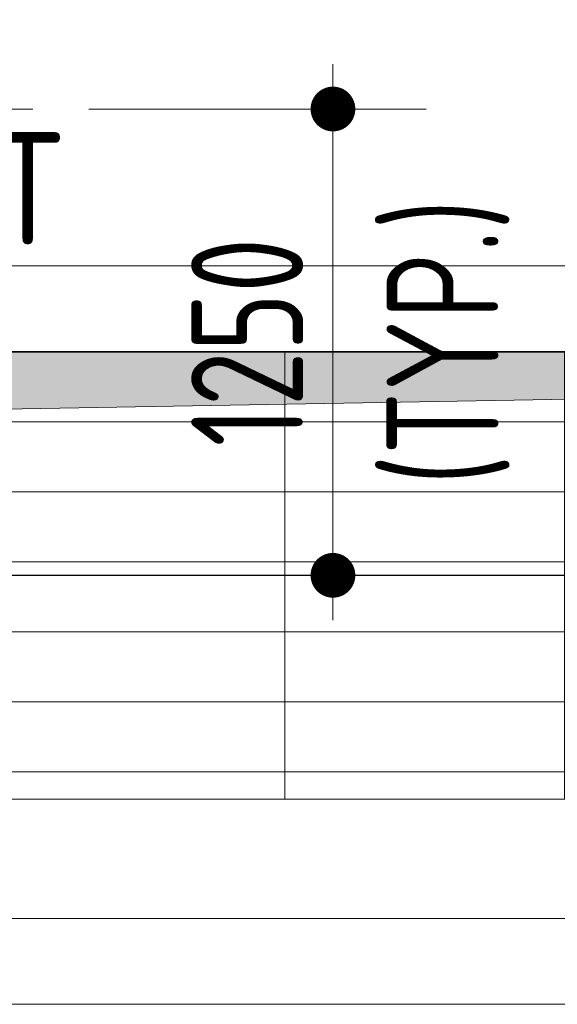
# Model space of a CAD drawing. Extents: x -287416 to 4934791, y -504132 to 1826789.
# Tile 157 of 256: x 515290 to 516731, y 162689 to 165329. Entities that reach past the tile are written whole.
import ezdxf

# ---------------------------------------------------------------- set-up
doc = ezdxf.new("R2010")
doc.units = 0
doc.header["$LTSCALE"] = 800
doc.header["$MEASUREMENT"] = 0
doc.linetypes.add('CENTER', pattern=[2, 1.25, -0.25, 0.25, -0.25])
doc.linetypes.add('CENTER2', pattern=[1.125, 0.75, -0.125, 0.125, -0.125])
doc.layers.get('0').update_dxf_attribs({"linetype": 'CONTINUOUS'})
doc.layers.get('DEFPOINTS').update_dxf_attribs({"linetype": 'CONTINUOUS'})
for name, color, linetype, lineweight in [('A-REMOVABLE GRATING', 252, 'CONTINUOUS', 9), ('CL LINE', 253, 'CONTINUOUS', 13), ('CLAD-2', 40, 'CONTINUOUS', 13), ('CONCRETE', 4, 'CONTINUOUS', 15), ('DIM', 4, 'CONTINUOUS', 15), ('PIPE OPENING HATCH', 7, 'CONTINUOUS', 13), ('T', 3, 'CONTINUOUS', 15), ('TEXT', 3, 'CONTINUOUS', 15)]:
    doc.layers.add(name, color=color, linetype=linetype, lineweight=lineweight)
doc.layers.add('GRID', color=8, linetype='CENTER')
doc.styles.add('nik', font='isocp.shx')
doc.styles.add('ROMANS', font='ISO9.shx', dxfattribs={"width": 0.8})
doc.styles.add('S3', font='ROMANS1.SHX', dxfattribs={"width": 0.8})
doc.dimstyles.new('barka INTERNAL DIM', dxfattribs={"dimscale": 100, "dimtxt": 3, "dimasz": 1.2, "dimexe": 2.5, "dimexo": 1.5, "dimgap": 0.8, "dimtad": 1, "dimdsep": 46, "dimtxsty": 'ROMANS', "dimblk": 'DDOT1', "dimcen": 0, "dimclrd": 256, "dimclre": 256, "dimclrt": 2, "dimadec": 0, "dimazin": 2, "dimtp": 0.1, "dimtm": 0.1, "dimtfac": 0.71, "dimtmove": 2, "dimatfit": 3, "dimlwd": -1, "dimlwe": -1, "dimarcsym": 0})

# ---------------------------------------------------------------- blocks, each defined once
blk = doc.blocks.new('DDOT1')
blk.add_line((-1, 0), (1, 0))
at = {"const_width": 0.5}
blk.add_lwpolyline([(-0.25, 0, 1), (0.25, 0, 1)], format="xyb", close=True, dxfattribs=at)
blk = doc.blocks.new('*D560')
at = {"layer": 'DEFPOINTS', "color": 0, "transparency": 16777216}
for p in [(515325.5, 165089.2, 100), (516129.7, 165089.2), (515455.4, 163839.2)]:
    blk.add_point(p, dxfattribs=at)
at = {"layer": 'DIM', "transparency": 16777216}
for p, q in [((515475.5, 165089.2), (516379.7, 165089.2)), ((516129.7, 163959.2), (516129.7, 164969.2)), ((515605.4, 163839.2), (516379.7, 163839.2))]:
    blk.add_line(p, q, dxfattribs=at)
at = {"layer": 'DIM', "transparency": 16777216, "xscale": 119.9999999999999, "yscale": 119.9999999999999, "zscale": 119.9999999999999}
for p, rotation in [((516129.7, 165089.2), 90), ((516129.7, 163839.2), 270)]:
    blk.add_blockref('DDOT1', p, dxfattribs=dict(at, rotation=rotation))
at = {"layer": 'DIM', "color": 2, "transparency": 16777216, "char_height": 300, "attachment_point": 5, "rotation": 90, "style": 'ROMANS'}
for s, insert in [('(TYP.)', (516438.3, 164464.2)), ('1250', (515899.7, 164464.2))]:
    blk.add_mtext(s, dxfattribs=dict(at, insert=insert))

msp = doc.modelspace()

# ---------------------------------------------------------------- hatches: boundary and pattern name
at = {"layer": 'A-REMOVABLE GRATING'}
h = msp.add_hatch(dxfattribs=at)
h.set_pattern_fill('GRATE', color=256, scale=6000, style=0)
h.paths.add_polyline_path([(523595.3, 163239.2), (523595.3, 163567.2), (523920.3, 163567.2), (523920.3, 164439.2), (514746.3, 164439.2), (514746.3, 163567.2), (515071.3, 163567.2), (515071.3, 163239.2)])
at = {"layer": 'PIPE OPENING HATCH'}
h = msp.add_hatch(color=5, dxfattribs=at)
h.dxf.hatch_style = 1
h.paths.add_polyline_path([(524023.3, 164439.2), (514643.3, 164439.2), (514643.3, 163239.2), (514787.7, 164276.4)])

# ---------------------------------------------------------------- linework, layer by layer
at = {"layer": 'CL LINE', "ltscale": 2}
msp.add_line((513341.1, 165089.2, 100), (515325.5, 165089.2, 100), dxfattribs=at)
at = {"layer": 'CLAD-2', "flags": 128}
msp.add_lwpolyline([(515833.3, 162689.2), (512833.3, 162689.2)], dxfattribs=at)
at = {"layer": 'CONCRETE'}
for p, q in [((531363.3, 164669.2), (474643.3, 164669.2)), ((524023.3, 164439.2), (514643.3, 164439.2))]:
    msp.add_line(p, q, dxfattribs=at)
at = {"layer": 'CONCRETE', "flags": 128}
for points in [[(555933.3, 187851.8), (555933.3, 162689.2), (461733.3, 162689.2), (461733.3, 189989.2), (462218.3, 189989.2)], [(555703.3, 187749.2), (555703.3, 162919.2), (461963.3, 162919.2), (461963.3, 189759.2), (462218.3, 189759.2)]]:
    msp.add_lwpolyline(points, dxfattribs=at)
at = {"layer": 'GRID', "linetype": 'CENTER2', "ltscale": 4}
msp.add_line((457111.3, 163839.2), (530525.1, 163839.2), dxfattribs=at)
at = {"layer": 'PIPE OPENING HATCH', "color": 1}
msp.add_lwpolyline([(514643.3, 164439.2), (524023.3, 164439.2), (524023.3, 163239.2), (514643.3, 163239.2)], close=True, dxfattribs=at)
msp.add_lwpolyline([(524023.3, 164439.2), (514787.7, 164276.4), (514643.3, 163239.2)], dxfattribs=at)

# ---------------------------------------------------------------- texts
at = {"layer": 'T', "insert": (494565.1, 165513.1), "char_height": 350, "width": 7987.484, "attachment_point": 1, "style": 'S3'}
msp.add_mtext('\\pi1027.1;OPENING FOR LPBP VALVES', dxfattribs=at)
at = {"layer": 'TEXT', "insert": (515011.8, 165026.4), "char_height": 300, "width": 567.002, "attachment_point": 1, "style": 'nik'}
msp.add_mtext('FT', dxfattribs=at)

# ---------------------------------------------------------------- dimensions: what is measured, and where the dimension line sits
at = {"layer": 'DIM'}
dim = msp.add_linear_dim(base=(516129.7, 165089.2), p1=(515455.4, 163839.2), p2=(515325.5, 165089.2, 100), angle=90, text='<>\\X(TYP.)', dimstyle='barka INTERNAL DIM', override={"dimdec": 0, "dimtmove": 0}, dxfattribs=at)
dim.commit()
dim.dimension.update_dxf_attribs({"geometry": '*D560', "text_midpoint": (516129.7, 164464.2)})

doc.saveas('drawing.dxf')
